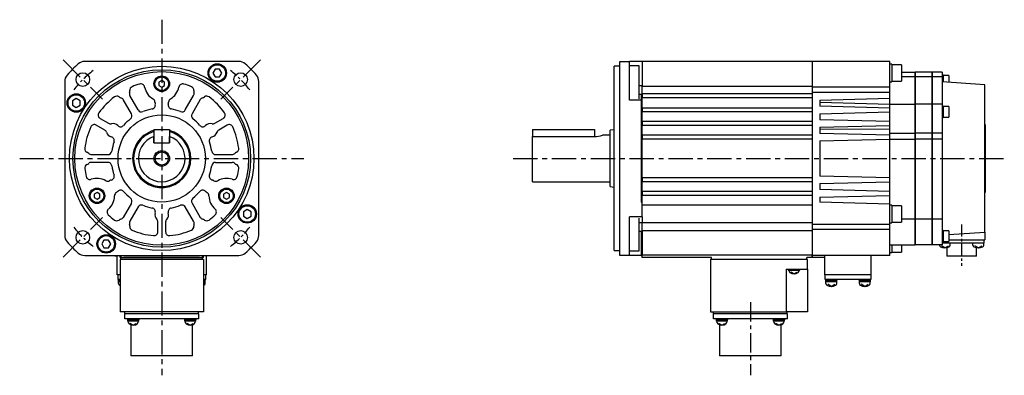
# Model space of a CAD drawing. Extents: x -392 to 684, y -319 to 280.
# Tile 3 of 3: x 177 to 684, y -112 to 72. Entities that reach past the tile are written whole.
import ezdxf

# ---------------------------------------------------------------- set-up
doc = ezdxf.new("R2010")
doc.units = 0
doc.linetypes.add('CENTER', pattern=[2, 1.25, -0.25, 0.25, -0.25])
for name, color, linetype in [('CENTER', 6, 'CENTER'), ('OUTLINE', 7, 'CONTINUOUS'), ('THIN_LINE', 6, 'CONTINUOUS')]:
    doc.layers.add(name, color=color, linetype=linetype)

msp = doc.modelspace()

# ---------------------------------------------------------------- linework, layer by layer
at = {"layer": 'CENTER', "ltscale": 10}
for p, q in [((249.82, 71.52), (249.82, -111.75)), ((199, 50.81), (219.31, 30.5)), ((300.63, 50.81), (280.32, 30.5)), ((176.65, 0), (322.98, 0)), ((430.8, 0), (683.8, 0)), ((199, -50.81), (219.31, -30.5)), ((300.63, -50.81), (280.32, -30.5))]:
    msp.add_line(p, q, dxfattribs=at)
at = {"layer": 'CENTER', "ltscale": 5}
msp.add_line((661.8, -34), (661.8, -55.4), dxfattribs=at)
at = {"layer": 'CENTER', "ltscale": 8}
msp.add_line((553, -74.02), (553, -111.75), dxfattribs=at)
at = {"layer": 'CENTER', "ltscale": 5}
for start, end in [(128.0008, 141.9992), (38.0008, 51.9992), (218.0008, 231.9992), (308.0008, 321.9992)]:
    msp.add_arc((249.82, 0), 57.5, start, end, dxfattribs=at)
at = {"layer": 'OUTLINE'}
for p, q in [((289.5, 50), (210.13, 50)), ((277.26, 46.03), (276.1, 44.03)), ((279.57, 46.03), (277.26, 46.03)), ((280.72, 44.03), (279.57, 46.03)), ((482.8, 0), (482.8, 47.5)), ((485.8, 47.5), (482.8, 47.5)), ((485.8, 48.75), (485.8, 50)), ((485.8, 50), (490.8, 50)), ((485.8, 42.99), (485.8, 48.75)), ((497.3, 50), (490.8, 50)), ((490.8, 48.75), (490.8, 50)), ((490.8, 42.99), (490.8, 48.75)), ((495.8, 47.66), (490.8, 47.66)), ((495.8, 35.75), (495.8, 47.66)), ((497.3, 49.9), (497.3, 50)), ((584.8, 49.9), (497.3, 49.9)), ((497.3, 49.9), (497.3, 37.34)), ((584.8, 50), (584.8, 36.66)), ((624.8, 50), (584.8, 50)), ((624.8, 36.66), (624.8, 50)), ((625.8, 48.53), (624.8, 48.53)), ((625.8, 48.53), (625.8, 39.53)), ((630.8, 48.28), (625.8, 48.28)), ((630.8, 48.28), (630.8, 39.78)), ((276.1, 44.03), (277.26, 42.03)), ((277.26, 42.03), (279.57, 42.03)), ((279.57, 42.03), (280.72, 44.03)), ((485.8, 39.69), (485.8, 42.99)), ((490.8, 39.69), (490.8, 42.99)), ((630.8, 44.5), (637.8, 44.5)), ((637.8, 42), (630.8, 42)), ((637.8, 42), (637.8, 44.5)), ((637.8, 28), (637.8, 42)), ((637.9, 44.5), (637.9, 42)), ((646.7, 44.5), (637.9, 44.5)), ((637.9, 42), (637.9, 28)), ((646.7, 42), (637.9, 42)), ((646.7, 42), (646.7, 44.5)), ((646.7, 28), (646.7, 42)), ((646.8, 42), (646.8, 44.5)), ((651.8, 44.5), (646.8, 44.5)), ((646.8, 28), (646.8, 42)), ((651.8, 42), (646.8, 42)), ((651.8, 44.5), (651.8, 42)), ((652.25, 43.02), (651.8, 43.02)), ((651.8, 42), (651.8, 28)), ((652.25, 43.02), (652.25, 39.47)), ((655.25, 42.82), (652.25, 42.82)), ((655.25, 42.82), (655.25, 39.26)), ((199.82, 39.69), (199.82, -39.69)), ((249.82, 40.23), (248.32, 39.37)), ((248.32, 39.37), (248.32, 37.63)), ((248.32, 37.63), (249.82, 36.77)), ((251.32, 39.37), (249.82, 40.23)), ((249.82, 36.77), (251.32, 37.63)), ((251.32, 37.63), (251.32, 39.37)), ((299.82, -39.69), (299.82, 39.69)), ((485.8, -39.69), (485.8, 39.69)), ((490.8, 30), (490.8, 39.69)), ((497.3, 37.44), (495.8, 37.44)), ((495.8, 30.74), (495.8, 35.75)), ((497.3, 33.25), (497.3, 37.34)), ((497.3, 37.21), (584.8, 37.21)), ((584.8, 36.66), (584.8, 34)), ((624.8, 36.66), (584.8, 36.66)), ((624.8, 39.53), (625.8, 39.53)), ((624.8, 34), (624.8, 36.66)), ((625.8, 39.78), (630.8, 39.78)), ((637.9, 40.5), (637.8, 40.5)), ((646.8, 40.5), (646.7, 40.5)), ((673.8, 38), (651.8, 39.5)), ((673.8, -38), (673.8, 38)), ((205.79, 30.9), (203.79, 29.75)), ((207.79, 29.75), (205.79, 30.9)), ((237.69, 25), (233.44, 32.37)), ((261.94, 25), (266.2, 32.37)), ((495.8, 33.14), (496.8, 33.14)), ((496.8, 33.14), (496.8, 30)), ((584.8, 33.25), (497.3, 33.25)), ((497.3, 33.25), (497.3, 31.25)), ((584.8, 31.25), (497.3, 31.25)), ((497.3, 26), (497.3, 31.25)), ((624.8, 34), (584.8, 34)), ((584.8, 34), (584.8, -34)), ((588.8, 30.06), (624.8, 31)), ((624.8, 31), (624.8, 34)), ((624.8, 28), (624.8, 31)), ((203.79, 29.75), (203.79, 27.44)), ((203.79, 27.44), (205.79, 26.28)), ((205.79, 26.28), (207.79, 27.44)), ((207.79, 27.44), (207.79, 29.75)), ((234.23, 23), (229.97, 30.37)), ((269.66, 30.37), (265.41, 23)), ((496.8, 30), (490.8, 30)), ((496.8, 30), (496.8, 0)), ((584.8, 26), (497.3, 26)), ((497.3, 26), (497.3, 24)), ((588.8, 30.06), (588.8, 26.94)), ((588.8, 28.94), (624.8, 28)), ((624.8, 26), (588.8, 26.94)), ((624.8, 28), (637.8, 28)), ((624.8, 26), (624.8, 28)), ((624.8, 24), (624.8, 26)), ((637.8, 13), (637.8, 28)), ((646.7, 28), (637.9, 28)), ((637.9, 28), (637.9, 13)), ((646.7, 13), (646.7, 28)), ((651.8, 28), (646.8, 28)), ((646.8, 13), (646.8, 28)), ((651.8, 28), (651.8, 13)), ((652.25, 27.03), (651.8, 27.03)), ((652.25, 27.03), (652.25, 21.13)), ((655.25, 26.83), (652.25, 26.83)), ((655.25, 26.83), (655.25, 21.33)), ((218.09, 20.63), (222.43, 18.12)), ((277.2, 18.12), (281.54, 20.63)), ((584.8, 24), (497.3, 24)), ((497.3, 19), (497.3, 24)), ((588.8, 23.06), (624.8, 24)), ((588.8, 23.06), (588.8, 19.94)), ((624.8, 19), (624.8, 24)), ((651.8, 21.13), (652.25, 21.13)), ((652.25, 21.33), (655.25, 21.33)), ((220.43, 14.66), (216.09, 17.16)), ((283.54, 17.16), (279.2, 14.66)), ((584.8, 19), (497.3, 19)), ((497.3, 19), (497.3, 17)), ((584.8, 17), (497.3, 17)), ((497.3, 12), (497.3, 17)), ((624.8, 19), (588.8, 19.94)), ((588.8, 16.06), (624.8, 17)), ((588.8, 16.06), (588.8, 12.94)), ((588.8, 15.28), (624.8, 15.12)), ((624.8, 17), (624.8, 19)), ((624.8, 15.12), (624.8, 17)), ((673.9, 17.5), (673.8, 17.5)), ((673.9, 17.5), (673.9, -17.5)), ((245.82, 15), (245.82, 8)), ((245.82, 15), (253.82, 15)), ((245.82, 8), (245.82, 11.31)), ((253.82, 15), (253.82, 8)), ((253.82, 8), (253.82, 11.31)), ((440.8, 15), (472.8, 15)), ((440.8, 15), (440.8, 11.31)), ((440.8, 11.31), (472.8, 11.31)), ((440.8, -12), (440.8, 11.31)), ((472.8, 15), (472.8, 11.31)), ((480.8, 12), (476.8, 12)), ((482.8, 14.83), (480.8, 14.5)), ((480.8, 0), (480.8, 14.5)), ((584.8, 12), (497.3, 12)), ((497.3, 12), (497.3, 10)), ((624.8, 12), (588.8, 12.94)), ((624.8, 12), (624.8, 15.12)), ((624.8, 13), (637.8, 13)), ((624.8, 10), (624.8, 12)), ((637.8, 10), (637.8, 13)), ((637.9, 13), (637.9, 10)), ((646.7, 13), (637.9, 13)), ((646.7, 10), (646.7, 13)), ((646.8, 10), (646.8, 13)), ((651.8, 13), (646.8, 13)), ((651.8, 13), (651.8, 10)), ((245.82, 8), (253.82, 8)), ((245.82, 8), (253.82, 8)), ((584.8, 10), (497.3, 10)), ((497.3, -10), (497.3, 10)), ((588.8, 9.06), (624.8, 10)), ((588.8, 9.06), (588.8, -9.06)), ((624.8, 10), (637.8, 10)), ((624.8, -10), (624.8, 10)), ((637.8, -31.3), (637.8, 10)), ((637.9, 10), (637.9, -31.3)), ((646.7, 10), (637.9, 10)), ((646.7, -31.3), (646.7, 10)), ((646.8, -31.3), (646.8, 10)), ((651.8, 10), (646.8, 10)), ((651.8, 10), (651.8, -31.3)), ((213.59, 2), (222.1, 2)), ((277.53, 2), (286.04, 2)), ((480.8, -14.5), (480.8, 0)), ((482.8, -47.5), (482.8, 0)), ((496.8, 0), (496.8, -22.5)), ((222.1, -2), (213.59, -2)), ((277.53, -2), (286.04, -2)), ((584.8, -10), (497.3, -10)), ((497.3, -10), (497.3, -12)), ((624.8, -10), (588.8, -9.06)), ((624.8, -12), (624.8, -10)), ((440.8, -12), (480.8, -12)), ((480.8, -14.5), (482.8, -14.83)), ((584.8, -12), (497.3, -12)), ((497.3, -17), (497.3, -12)), ((588.8, -12.94), (624.8, -12)), ((588.8, -12.94), (588.8, -16.06)), ((624.8, -17), (624.8, -12)), ((216.48, -17.52), (214.98, -18.38)), ((214.98, -18.38), (214.98, -20.12)), ((214.98, -20.12), (216.48, -20.98)), ((217.98, -18.38), (216.48, -17.52)), ((216.48, -20.98), (217.98, -20.12)), ((217.98, -20.12), (217.98, -18.38)), ((283.16, -17.52), (281.66, -18.38)), ((281.66, -18.38), (281.66, -20.12)), ((281.66, -20.12), (283.16, -20.98)), ((284.66, -18.38), (283.16, -17.52)), ((283.16, -20.98), (284.66, -20.12)), ((284.66, -20.12), (284.66, -18.38)), ((497.3, -18.5), (496.8, -18.5)), ((584.8, -17), (497.3, -17)), ((497.3, -17), (497.3, -19)), ((584.8, -19), (497.3, -19)), ((497.3, -22.5), (497.3, -19)), ((624.8, -17), (588.8, -16.06)), ((588.8, -19.94), (624.8, -19)), ((588.8, -19.94), (588.8, -22.56)), ((624.8, -19), (624.8, -17)), ((624.8, -23.5), (624.8, -19)), ((673.9, -17.5), (673.8, -17.5)), ((234.23, -23), (229.97, -30.37)), ((237.69, -25), (233.44, -32.37)), ((266.2, -32.37), (261.94, -25)), ((265.41, -23), (269.66, -30.37)), ((497.3, -22.5), (496.8, -22.5)), ((497.3, -30), (497.3, -22.5)), ((584.8, -24), (497.3, -24)), ((624.8, -23.5), (588.8, -22.56)), ((624.8, -34), (624.8, -23.5)), ((625.8, -24.09), (624.8, -24.09)), ((625.8, -24.09), (625.8, -33.09)), ((630.8, -24.34), (625.8, -24.34)), ((630.8, -24.34), (630.8, -32.84)), ((293.85, -26.28), (291.85, -27.44)), ((291.85, -27.44), (291.85, -29.75)), ((291.85, -29.75), (293.85, -30.9)), ((295.85, -27.44), (293.85, -26.28)), ((293.85, -30.9), (295.85, -29.75)), ((295.85, -29.75), (295.85, -27.44)), ((490.8, -39.69), (490.8, -30)), ((497.3, -30), (490.8, -30)), ((497.3, -30.02), (497.3, -30)), ((497.3, -30.02), (497.3, -33.25)), ((247.82, -37.79), (247.82, -32.77)), ((251.82, -32.77), (251.82, -37.79)), ((495.8, -35.75), (495.8, -30.74)), ((497.3, -33.14), (495.8, -33.14)), ((497.3, -37.34), (497.3, -33.25)), ((584.8, -33.25), (497.3, -33.25)), ((584.8, -34), (584.8, -36.66)), ((624.8, -34), (584.8, -34)), ((624.8, -33.09), (625.8, -33.09)), ((624.8, -36.66), (624.8, -34)), ((625.8, -32.84), (630.8, -32.84)), ((637.8, -31.3), (630.8, -31.3)), ((637.8, -44.5), (637.8, -31.3)), ((637.9, -31.3), (637.9, -44.5)), ((646.7, -31.3), (637.9, -31.3)), ((646.7, -44.5), (646.7, -31.3)), ((646.8, -44.5), (646.8, -31.3)), ((651.8, -31.3), (646.8, -31.3)), ((651.8, -31.3), (651.8, -44.5)), ((485.8, -42.99), (485.8, -39.69)), ((490.8, -42.99), (490.8, -39.69)), ((495.8, -47.66), (495.8, -35.75)), ((495.8, -37.44), (496.8, -37.44)), ((496.8, -37.44), (496.8, -50)), ((584.8, -37.21), (497.3, -37.21)), ((497.3, -37.34), (497.3, -49.9)), ((584.8, -36.66), (584.8, -50)), ((624.8, -36.66), (584.8, -36.66)), ((624.8, -50), (624.8, -36.66)), ((637.8, -40.5), (637.9, -40.5)), ((646.7, -40.5), (646.8, -40.5)), ((652.25, -37.12), (651.8, -37.12)), ((652.25, -37.12), (652.25, -40.07)), ((655.25, -37.32), (652.25, -37.32)), ((652.25, -40.07), (652.25, -43.02)), ((655.25, -37.32), (655.25, -40.07)), ((655.25, -39.26), (673.8, -38)), ((655.25, -40.07), (655.25, -42.82)), ((673.8, -38), (673.8, -42)), ((220.07, -42.03), (218.91, -44.03)), ((218.91, -44.03), (220.07, -46.03)), ((222.38, -42.03), (220.07, -42.03)), ((223.53, -44.03), (222.38, -42.03)), ((222.38, -46.03), (223.53, -44.03)), ((485.8, -48.75), (485.8, -42.99)), ((490.8, -48.75), (490.8, -42.99)), ((624.8, -44.5), (637.8, -44.5)), ((625.8, -44.5), (625.8, -48.53)), ((630.8, -44.5), (630.8, -48.28)), ((646.7, -44.5), (637.9, -44.5)), ((651.8, -44.5), (646.8, -44.5)), ((650.37, -44.67), (650.37, -44.5)), ((653.17, -46.1), (651.37, -45.02)), ((651.8, -43.02), (652.25, -43.02)), ((653.3, -43.7), (651.8, -43.7)), ((652.25, -42.82), (655.25, -42.82)), ((653.17, -46.1), (654.97, -45.02)), ((670.3, -43.7), (653.3, -43.7)), ((655.25, -42), (673.8, -42)), ((655.97, -44.67), (655.97, -43.7)), ((667.63, -44.67), (667.63, -43.7)), ((670.43, -46.1), (668.63, -45.02)), ((673.5, -43.7), (670.3, -43.7)), ((670.43, -46.1), (672.23, -45.02)), ((673.23, -44.67), (673.23, -43.7)), ((673.5, -43.7), (673.5, -42)), ((210.13, -50), (289.5, -50)), ((220.07, -46.03), (222.38, -46.03)), ((225.67, -50), (225.67, -50.4)), ((226.82, -50.4), (225.67, -50.4)), ((226.82, -60), (226.82, -50)), ((228.32, -51), (228.32, -50)), ((228.82, -50), (228.82, -51)), ((270.82, -51), (270.82, -50)), ((271.32, -51), (271.32, -50)), ((272.82, -60), (272.82, -50)), ((482.8, -47.5), (485.8, -47.5)), ((485.8, -50), (485.8, -48.75)), ((490.8, -50), (485.8, -50)), ((490.8, -47.66), (495.8, -47.66)), ((490.8, -50), (490.8, -48.75)), ((496.8, -50), (490.8, -50)), ((496.8, -50), (497.3, -50)), ((497.3, -51), (497.3, -49.9)), ((584.8, -49.9), (497.3, -49.9)), ((584.8, -50), (584.8, -51)), ((624.8, -50), (584.8, -50)), ((584.9, -51), (584.9, -50)), ((591.3, -60), (591.3, -50)), ((615.3, -60), (615.3, -50)), ((624.8, -48.53), (625.8, -48.53)), ((625.8, -48.28), (630.8, -48.28)), ((654.15, -46), (654.15, -50.4)), ((669.45, -50.4), (654.15, -50.4)), ((669.45, -50.4), (669.45, -46)), ((228.82, -51), (228.32, -51)), ((228.32, -52), (228.32, -79)), ((271.32, -52), (228.32, -52)), ((228.82, -52), (228.82, -51)), ((228.82, -51), (270.82, -51)), ((230.32, -51.1), (230.32, -51)), ((269.32, -51.1), (230.32, -51.1)), ((269.32, -51.1), (269.32, -51)), ((271.32, -51), (270.82, -51)), ((270.82, -52), (270.82, -51)), ((271.32, -52), (271.32, -79)), ((533, -51), (497.3, -51)), ((499.15, -51.1), (499.15, -51)), ((528.15, -51.1), (499.15, -51.1)), ((528.15, -51.1), (528.15, -51)), ((582.5, -52), (532.5, -52)), ((532.5, -52), (532.5, -79)), ((533, -52), (533, -51)), ((584.8, -51), (582, -51)), ((582, -52), (582, -51)), ((582.5, -57), (582.5, -52)), ((591.3, -51), (584.9, -51)), ((228.32, -60), (226.82, -60)), ((227.32, -62.3), (227.32, -60)), ((272.82, -60), (271.32, -60)), ((272.32, -60), (272.32, -62.3)), ((571.5, -57), (582.5, -57)), ((571.5, -57), (571.5, -79)), ((572.5, -57), (572.5, -57.5)), ((572.5, -57.5), (578.5, -57.5)), ((575.5, -59.5), (573.99, -58.6)), ((575.5, -59.5), (577, -58.6)), ((578.5, -57.5), (578.5, -57)), ((582.5, -57), (582.5, -79)), ((615.3, -60), (591.3, -60)), ((591.6, -62.3), (591.6, -60)), ((615, -60), (615, -62.3)), ((228.32, -62.3), (227.32, -62.3)), ((227.32, -62.3), (227.32, -62.8)), ((227.32, -62.8), (228.32, -62.8)), ((227.37, -62.8), (227.37, -63.5)), ((228.32, -63.5), (227.37, -63.5)), ((227.52, -64.47), (227.52, -63.5)), ((272.32, -62.3), (271.32, -62.3)), ((271.32, -62.8), (272.32, -62.8)), ((272.27, -63.5), (271.32, -63.5)), ((272.12, -64.47), (272.12, -63.5)), ((272.27, -63.5), (272.27, -62.8)), ((272.32, -62.8), (272.32, -62.3)), ((594.67, -62.3), (591.6, -62.3)), ((591.67, -62.3), (591.67, -62.8)), ((591.67, -62.8), (597.67, -62.8)), ((591.72, -62.8), (591.72, -63.5)), ((597.62, -63.5), (591.72, -63.5)), ((591.87, -64.47), (591.87, -63.5)), ((594.67, -65.9), (592.87, -64.83)), ((594.46, -62.8), (594.87, -63.5)), ((611.93, -62.3), (594.67, -62.3)), ((594.67, -65.9), (596.47, -64.83)), ((597.47, -64.47), (597.47, -63.5)), ((597.62, -63.5), (597.62, -62.8)), ((597.67, -62.8), (597.67, -62.3)), ((608.93, -62.3), (608.93, -62.8)), ((608.93, -62.8), (614.93, -62.8)), ((608.98, -62.8), (608.98, -63.5)), ((614.88, -63.5), (608.98, -63.5)), ((609.13, -64.47), (609.13, -63.5)), ((611.93, -65.9), (610.13, -64.82)), ((611.72, -62.8), (612.13, -63.5)), ((615, -62.3), (611.93, -62.3)), ((611.93, -65.9), (613.73, -64.82)), ((614.73, -64.47), (614.73, -63.5)), ((614.88, -63.5), (614.88, -62.8)), ((614.93, -62.8), (614.93, -62.3)), ((271.32, -79), (228.32, -79)), ((230.82, -80), (230.77, -80)), ((230.77, -82.7), (230.77, -80)), ((230.82, -80), (230.82, -79)), ((233.68, -80), (230.82, -80)), ((234.27, -80), (233.68, -80)), ((265.37, -80), (234.27, -80)), ((265.96, -80), (265.37, -80)), ((268.82, -80), (265.96, -80)), ((268.82, -80), (268.82, -79)), ((268.87, -80), (268.82, -80)), ((268.87, -82.7), (268.87, -80)), ((532.5, -79), (571.5, -79)), ((534, -80), (533.95, -80)), ((533.95, -82.7), (533.95, -80)), ((534, -80), (534, -79)), ((536.86, -80), (534, -80)), ((537.45, -80), (536.86, -80)), ((568.55, -80), (537.45, -80)), ((569.14, -80), (568.55, -80)), ((572, -80), (569.14, -80)), ((572, -79), (571.5, -79)), ((582.5, -79), (572, -79)), ((572, -80), (572, -79)), ((572.05, -80), (572, -80)), ((572.05, -82.7), (572.05, -80)), ((234.27, -82.7), (230.77, -82.7)), ((232.14, -82.7), (232.14, -83.2)), ((238.14, -83.2), (232.14, -83.2)), ((232.19, -83.2), (232.19, -83.9)), ((238.09, -83.9), (232.19, -83.9)), ((235.14, -85.9), (233.63, -85)), ((233.94, -85.68), (233.94, -101.75)), ((265.37, -82.7), (234.27, -82.7)), ((234.93, -83.2), (235.34, -83.9)), ((235.14, -85.9), (236.64, -85)), ((238.09, -83.9), (238.09, -83.2)), ((238.14, -83.2), (238.14, -82.7)), ((261.5, -82.7), (261.5, -83.2)), ((264.5, -83.2), (261.5, -83.2)), ((261.55, -83.2), (261.55, -83.9)), ((264.5, -83.9), (261.55, -83.9)), ((264.5, -85.9), (262.99, -85)), ((264.29, -83.2), (264.7, -83.9)), ((267.5, -83.2), (264.5, -83.2)), ((267.45, -83.9), (264.5, -83.9)), ((264.5, -85.9), (266, -85)), ((268.87, -82.7), (265.37, -82.7)), ((265.69, -101.75), (265.69, -85.68)), ((267.45, -83.9), (267.45, -83.2)), ((267.5, -83.2), (267.5, -82.7)), ((537.45, -82.7), (533.95, -82.7)), ((535.32, -82.7), (535.32, -83.2)), ((541.32, -83.2), (535.32, -83.2)), ((535.37, -83.2), (535.37, -83.9)), ((541.27, -83.9), (535.37, -83.9)), ((538.32, -85.9), (536.81, -85)), ((537.12, -85.68), (537.12, -101.75)), ((568.55, -82.7), (537.45, -82.7)), ((538.11, -83.2), (538.52, -83.9)), ((538.32, -85.9), (539.82, -85)), ((541.27, -83.9), (541.27, -83.2)), ((541.32, -83.2), (541.32, -82.7)), ((564.68, -82.7), (564.68, -83.2)), ((567.68, -83.2), (564.68, -83.2)), ((564.73, -83.2), (564.73, -83.9)), ((567.68, -83.9), (564.73, -83.9)), ((567.68, -85.9), (566.17, -85)), ((567.47, -83.2), (567.88, -83.9)), ((570.68, -83.2), (567.68, -83.2)), ((570.63, -83.9), (567.68, -83.9)), ((567.68, -85.9), (569.18, -85)), ((572.05, -82.7), (568.55, -82.7)), ((568.87, -101.75), (568.87, -85.68)), ((570.63, -83.9), (570.63, -83.2)), ((570.68, -83.2), (570.68, -82.7)), ((265.69, -101.75), (233.94, -101.75)), ((568.87, -101.75), (537.12, -101.75))]:
    msp.add_line(p, q, dxfattribs=at)
for centre, radius in [((249.82, 0), 47.5), ((249.82, 0), 45.75), ((278.41, 44.03), 4.75), ((278.41, 44.03), 4.25), ((249.82, 0), 44.75), ((209.16, 40.66), 3.5), ((249.82, 38.5), 4), ((249.82, 38.5), 3.5), ((290.48, 40.66), 3.5), ((205.79, 28.59), 4.75), ((205.79, 28.59), 4.25), ((249.82, 0), 22.5), ((249.82, 0), 3.38), ((216.48, -19.25), 4), ((216.48, -19.25), 3.5), ((283.16, -19.25), 4), ((283.16, -19.25), 3.5), ((293.85, -28.59), 4.75), ((293.85, -28.59), 4.25), ((209.16, -40.66), 3.5), ((221.22, -44.03), 4.75), ((221.22, -44.03), 4.25), ((290.48, -40.66), 3.5)]:
    msp.add_circle(centre, radius, dxfattribs=at)
for centre, radius, start, end in [((249.82, 0), 65, 131.4096, 138.5904), ((210.13, 45), 5, 90, 131.4096), ((289.5, 45), 5, 48.5904, 90), ((249.82, 0), 65, 41.4096, 48.5904), ((204.82, 39.69), 5, 138.5904, 180), ((294.82, 39.69), 5, 0, 41.4096), ((235.3, 35.12), 2, 112.4651, 184.9572), ((249.82, 0), 40, 106.5177, 112.4651), ((239.01, 36.43), 2, 10.8371, 106.5177), ((249.82, 38.5), 9, 190.8371, 240.0004), ((249.82, 38.5), 9, 299.9996, 349.1629), ((260.62, 36.43), 2, 73.4823, 169.1629), ((249.82, 0), 40, 67.5349, 73.4823), ((264.34, 35.12), 2, 355.0428, 67.5349), ((249.82, 0), 40, 127.5349, 143.9577), ((226.67, 30.13), 2, 55.0428, 127.5349), ((229.82, 34.64), 3.5, 235.0428, 253.3418), ((228.24, 29.37), 2, 30, 73.3418), ((235.17, 33.37), 2, 166.6582, 210), ((229.82, 34.64), 3.5, 346.6582, 4.9572), ((244.32, 28.97), 2, 0.2741, 60.0004), ((255.32, 28.97), 2, 119.9996, 179.7259), ((264.47, 33.37), 2, 330, 13.3418), ((269.82, 34.64), 3.5, 175.0428, 193.3418), ((271.39, 29.37), 2, 106.6582, 150), ((269.82, 34.64), 3.5, 286.6582, 304.9572), ((272.97, 30.13), 2, 52.4651, 124.9572), ((249.82, 0), 40, 36.0423, 52.4651), ((249.82, 0), 26, 100.8908, 111.7868), ((244.53, 27.5), 2, 280.8908, 15.8733), ((249.82, 29), 3.5, 180.2741, 195.8733), ((255.11, 27.5), 2, 164.1267, 259.1092), ((249.82, 29), 3.5, 344.1267, 359.7259), ((249.82, 0), 26, 68.2132, 79.1092), ((219.09, 22.36), 2, 143.9577, 240), ((249.82, 0), 26, 128.2132, 139.1092), ((232.5, 22), 2, 308.2132, 30), ((239.42, 26), 2, 210, 291.7868), ((260.21, 26), 2, 248.2132, 330), ((267.14, 22), 2, 150, 231.7868), ((249.82, 0), 26, 40.8908, 51.7868), ((280.54, 22.36), 2, 300, 36.0423), ((249.82, 0), 40, 156.0423, 172.4651), ((215.09, 15.43), 2, 60, 156.0423), ((223.43, 19.85), 2, 240, 283.3418), ((224.7, 14.5), 3.5, 44.1267, 103.3418), ((228.65, 18.33), 2, 224.1267, 319.1092), ((270.98, 18.33), 2, 220.8908, 315.8733), ((274.93, 14.5), 3.5, 76.6582, 135.8733), ((276.2, 19.85), 2, 256.6582, 300), ((284.54, 15.43), 2, 23.9577, 120), ((249.82, 0), 40, 7.5349, 23.9577), ((219.43, 12.92), 2, 16.6582, 60), ((224.7, 14.5), 3.5, 196.6582, 255.8733), ((223.36, 9.17), 2, 340.8908, 75.8733), ((249.82, 0), 15, 105.466, 0), ((249.82, 0), 14.5, 106.0134, 0), ((249.82, 0), 12, 109.4712, 70.5288), ((249.82, 0), 15, 0, 74.534), ((249.82, 0), 14.5, 0, 73.9866), ((276.27, 9.17), 2, 104.1267, 199.1092), ((274.93, 14.5), 3.5, 284.1267, 343.3418), ((280.2, 12.92), 2, 120, 163.3418), ((472.65, 24.17), 12.86, 270.6632, 288.8135), ((212.15, 4.98), 2, 172.4651, 244.9572), ((249.82, 0), 26, 160.8908, 171.7868), ((249.82, 0), 26, 8.2132, 19.1092), ((287.49, 4.98), 2, 295.0428, 7.5349), ((209.82, 0), 3.5, 46.6582, 64.9572), ((213.59, 4), 2, 226.6582, 270), ((222.1, 4), 2, 270, 351.7868), ((277.53, 4), 2, 188.2132, 270), ((286.04, 4), 2, 270, 313.3418), ((289.82, 0), 3.5, 115.0428, 133.3418), ((212.15, -4.98), 2, 115.0428, 187.5349), ((209.82, 0), 3.5, 295.0428, 313.3418), ((213.59, -4), 2, 90, 133.3418), ((222.1, -4), 2, 8.2132, 90), ((249.82, 0), 26, 188.2132, 199.1092), ((249.82, 0), 26, 340.8908, 351.7868), ((277.53, -4), 2, 90, 171.7868), ((286.04, -4), 2, 46.6582, 90), ((289.82, 0), 3.5, 226.6582, 244.9572), ((287.49, -4.98), 2, 352.4651, 64.9572), ((249.82, 0), 40, 187.5349, 193.4823), ((212.86, -8.86), 2, 193.4823, 289.1629), ((223.36, -9.17), 2, 284.1267, 19.1092), ((276.27, -9.17), 2, 160.8908, 255.8733), ((286.77, -8.86), 2, 250.8371, 346.5177), ((249.82, 0), 40, 346.5177, 352.4651), ((216.48, -19.25), 9, 59.9996, 109.1629), ((221.98, -9.72), 2, 239.9996, 299.7259), ((224.7, -14.5), 3.5, 104.1267, 119.7259), ((274.93, -14.5), 3.5, 60.2741, 75.8733), ((277.66, -9.72), 2, 240.2741, 300.0004), ((283.16, -19.25), 9, 70.8371, 120.0004), ((216.48, -19.25), 9, 310.8371, 0), ((227.48, -19.25), 2, 120.2741, 180), ((224.7, -14.5), 3.5, 300.2741, 315.8733), ((228.65, -18.33), 2, 40.8908, 135.8733), ((249.82, 0), 26, 220.8908, 231.7868), ((249.82, 0), 26, 308.2132, 319.1092), ((270.98, -18.33), 2, 44.1267, 139.1092), ((274.93, -14.5), 3.5, 224.1267, 239.7259), ((272.16, -19.25), 2, 0, 59.7259), ((283.16, -19.25), 9, 180, 229.1629), ((232.5, -22), 2, 330, 51.7868), ((239.42, -26), 2, 68.2132, 150), ((249.82, 0), 26, 248.2132, 259.1092), ((249.82, 0), 26, 280.8908, 291.7868), ((260.21, -26), 2, 30, 111.7868), ((267.14, -22), 2, 128.2132, 210), ((223.67, -27.57), 2, 130.8371, 226.5177), ((249.82, 0), 40, 226.5177, 232.4651), ((228.24, -29.37), 2, 286.6582, 330), ((244.53, -27.5), 2, 344.1267, 79.1092), ((249.82, -29), 3.5, 164.1267, 223.3418), ((249.82, -29), 3.5, 316.6582, 15.8733), ((255.11, -27.5), 2, 100.8908, 195.8733), ((271.39, -29.37), 2, 210, 253.3418), ((249.82, 0), 40, 307.5349, 313.4823), ((275.97, -27.57), 2, 313.4823, 49.1629), ((226.67, -30.13), 2, 232.4651, 304.9572), ((229.82, -34.64), 3.5, 106.6582, 124.9572), ((235.17, -33.37), 2, 150, 193.3418), ((229.82, -34.64), 3.5, 355.0428, 13.3418), ((235.3, -35.12), 2, 175.0428, 247.5349), ((245.82, -32.77), 2, 0, 43.3418), ((253.82, -32.77), 2, 136.6582, 180), ((264.34, -35.12), 2, 292.4651, 4.9572), ((264.47, -33.37), 2, 346.6582, 30), ((269.82, -34.64), 3.5, 166.6582, 184.9572), ((269.82, -34.64), 3.5, 55.0428, 73.3418), ((272.97, -30.13), 2, 235.0428, 307.5349), ((204.82, -39.69), 5, 180, 221.4096), ((249.82, 0), 40, 247.5349, 263.9577), ((245.82, -37.79), 2, 263.9577, 0), ((253.82, -37.79), 2, 180, 276.0423), ((249.82, 0), 40, 276.0423, 292.4651), ((294.82, -39.69), 5, 318.5904, 0), ((249.82, 0), 65, 221.4096, 228.5904), ((249.82, 0), 65, 311.4096, 318.5904), ((651.37, -44.67), 1, 180, 243.2563), ((653.17, -41.1), 5, 243.2563, 296.7437), ((654.97, -44.67), 1, 296.7437, 0), ((668.63, -44.67), 1, 180, 243.2563), ((670.43, -41.1), 5, 243.2563, 296.7437), ((672.23, -44.67), 1, 296.7437, 0), ((210.13, -45), 5, 228.5904, 270), ((289.5, -45), 5, 270, 311.4096), ((574.54, -57.36), 1.8, 184.5861, 230.4185), ((575.5, -56.2), 3.3, 230.4185, 309.5815), ((576.45, -57.36), 1.8, 309.5815, 355.4139), ((228.52, -64.47), 1, 180, 243.2563), ((230.32, -60.9), 5, 243.2563, 246.4218), ((269.32, -60.9), 5, 293.5782, 296.7437), ((271.12, -64.47), 1, 296.7437, 0), ((592.87, -64.47), 1, 180, 243.2563), ((594.67, -60.9), 5, 243.2563, 296.7437), ((596.47, -64.47), 1, 296.7437, 0), ((610.13, -64.47), 1, 180, 243.2563), ((611.93, -60.9), 5, 243.2563, 296.7437), ((613.73, -64.47), 1, 296.7437, 0), ((234.18, -83.76), 1.8, 184.5861, 230.4185), ((235.14, -82.6), 3.3, 230.4185, 309.5815), ((236.09, -83.76), 1.8, 309.5815, 355.4139), ((263.54, -83.76), 1.8, 184.5861, 230.4185), ((264.5, -82.6), 3.3, 230.4185, 309.5815), ((265.45, -83.76), 1.8, 309.5815, 355.4139), ((537.36, -83.76), 1.8, 184.5861, 230.4185), ((538.32, -82.6), 3.3, 230.4185, 309.5815), ((539.27, -83.76), 1.8, 309.5815, 355.4139), ((566.72, -83.76), 1.8, 184.5861, 230.4185), ((567.68, -82.6), 3.3, 230.4185, 309.5815), ((568.63, -83.76), 1.8, 309.5815, 355.4139)]:
    msp.add_arc(centre, radius, start, end, dxfattribs=at)
at = {"layer": 'THIN_LINE'}
msp.add_circle((249.82, 0), 4, dxfattribs=at)

doc.saveas('drawing.dxf')
